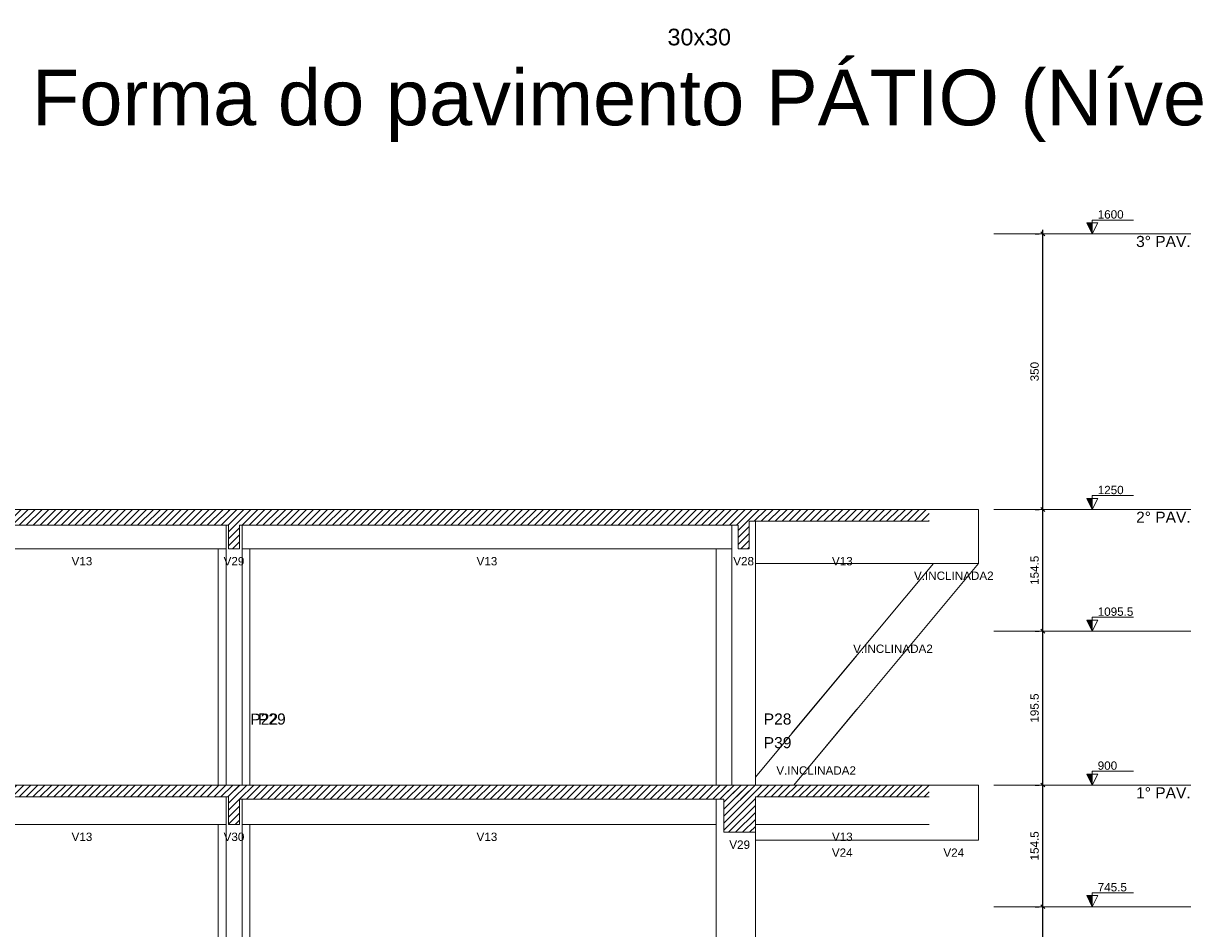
# Model space of a CAD drawing. Header units: millimetres. Extents: x 10 to 1250, y -62 to 528.
# Tile 93 of 256: x 111 to 126, y 80 to 91. Entities that reach past the tile are written whole.
import ezdxf

# ---------------------------------------------------------------- set-up
doc = ezdxf.new("R2010")
doc.units = ezdxf.units.MM
doc.header["$LTSCALE"] = 0.05
for name, color, linetype, lineweight in [('FO-Cortes', 9, 'Continuous', 5), ('FO-Cotas', 5, 'Continuous', 5), ('FO-Eixos', 5, 'Continuous', 5), ('FO-Hachuras das lajes', 1, 'Continuous', 20), ('FO-Níveis', 9, 'Continuous', 5), ('FO-Pilares pré-moldados', 3, 'Continuous', 20), ('FO-Seção das fundações', 9, 'Continuous', 5), ('FO-Textos dos pilares', 7, 'Continuous', 5), ('FO-Títulos', 7, 'Continuous', 5)]:
    doc.layers.add(name, color=color, linetype=linetype, lineweight=lineweight)
doc.styles.add('Arial', font='arial.ttf')
doc.styles.get("Standard").update_dxf_attribs({"font": 'arial.ttf'})
doc.dimstyles.new('UM_50.000000', dxfattribs={"dimtxt": 0.18, "dimasz": 0.1, "dimexe": 0.1, "dimexo": 0.2, "dimgap": 0.1, "dimtad": 1, "dimdec": 1, "dimlfac": 50, "dimzin": 0, "dimdsep": 46, "dimtxsty": 'Standard', "dimblk": 'OBLIQUE', "dimcen": 0.09, "dimdle": 0.1, "dimadec": 1, "dimazin": 2, "dimtfac": 1, "dimtdec": 1, "dimtofl": 0, "dimtmove": 0, "dimatfit": 3, "dimldrblk": 'OBLIQUE', "dimfxl": 1, "dimtolj": 1, "dimarcsym": 1})
pattern_1 = [(45, (-251.032, -44.80222), (-0.08838835, 0.08838835), [])]

# ---------------------------------------------------------------- blocks, each defined once
blk = doc.blocks.new('_Oblique')
at = {"color": 0, "linetype": 'ByBlock', "lineweight": -2}
blk.add_line((-0.5, -0.5), (0.5, 0.5), dxfattribs=at)
blk = doc.blocks.new('*D318')
at = {"layer": 'Defpoints', "color": 0, "transparency": 16777216}
for p in [(247.282, 65.677), (247.282, 65.677), (247.282, 61.767)]:
    blk.add_point(p, dxfattribs=at)
at = {"layer": 'FO-Hachuras das lajes', "color": 0, "linetype": 'Continuous', "lineweight": -2, "transparency": 16777216}
for p, q in [((247.082, 65.677), (247.182, 65.677)), ((247.282, 61.667), (247.282, 65.777)), ((247.082, 61.767), (247.182, 61.767))]:
    blk.add_line(p, q, dxfattribs=at)
at = {"layer": 'FO-Hachuras das lajes', "color": 0, "lineweight": -2, "transparency": 16777216, "xscale": 0.1, "yscale": 0.1, "zscale": 0.1}
for p, rotation in [((247.282, 65.677), 90), ((247.282, 61.767), 270)]:
    blk.add_blockref('_Oblique', p, dxfattribs=dict(at, rotation=rotation))
at = {"layer": 'FO-Hachuras das lajes', "transparency": 16777216, "insert": (247.07, 63.722), "char_height": 0.2118, "attachment_point": 5, "rotation": 90, "style": 'Arial'}
blk.add_mtext('\\A1;195.5', dxfattribs=at)
blk = doc.blocks.new('*D319')
at = {"layer": 'Defpoints', "color": 0, "transparency": 16777216}
for p in [(247.282, 68.767), (247.282, 68.767), (247.282, 65.677)]:
    blk.add_point(p, dxfattribs=at)
at = {"layer": 'FO-Hachuras das lajes', "color": 0, "linetype": 'Continuous', "lineweight": -2, "transparency": 16777216}
for p, q in [((247.282, 65.577), (247.282, 68.867)), ((247.082, 68.767), (247.182, 68.767)), ((247.082, 65.677), (247.182, 65.677))]:
    blk.add_line(p, q, dxfattribs=at)
at = {"layer": 'FO-Hachuras das lajes', "color": 0, "lineweight": -2, "transparency": 16777216, "xscale": 0.1, "yscale": 0.1, "zscale": 0.1}
for p, rotation in [((247.282, 68.767), 90), ((247.282, 65.677), 270)]:
    blk.add_blockref('_Oblique', p, dxfattribs=dict(at, rotation=rotation))
at = {"layer": 'FO-Hachuras das lajes', "transparency": 16777216, "insert": (247.07, 67.222), "char_height": 0.2118, "attachment_point": 5, "rotation": 90, "style": 'Arial'}
blk.add_mtext('\\A1;154.5', dxfattribs=at)
blk = doc.blocks.new('*D320')
at = {"layer": 'Defpoints', "color": 0, "transparency": 16777216}
for p in [(247.282, 72.677), (247.282, 72.677), (247.282, 68.767)]:
    blk.add_point(p, dxfattribs=at)
at = {"layer": 'FO-Hachuras das lajes', "color": 0, "linetype": 'Continuous', "lineweight": -2, "transparency": 16777216}
for p, q in [((247.082, 72.677), (247.182, 72.677)), ((247.282, 68.667), (247.282, 72.777)), ((247.082, 68.767), (247.182, 68.767))]:
    blk.add_line(p, q, dxfattribs=at)
at = {"layer": 'FO-Hachuras das lajes', "color": 0, "lineweight": -2, "transparency": 16777216, "xscale": 0.1, "yscale": 0.1, "zscale": 0.1}
for p, rotation in [((247.282, 72.677), 90), ((247.282, 68.767), 270)]:
    blk.add_blockref('_Oblique', p, dxfattribs=dict(at, rotation=rotation))
at = {"layer": 'FO-Hachuras das lajes', "transparency": 16777216, "insert": (247.07, 70.722), "char_height": 0.2118, "attachment_point": 5, "rotation": 90, "style": 'Arial'}
blk.add_mtext('\\A1;195.5', dxfattribs=at)
blk = doc.blocks.new('*D321')
at = {"layer": 'Defpoints', "color": 0, "transparency": 16777216}
for p in [(247.282, 75.767), (247.282, 75.767), (247.282, 72.677)]:
    blk.add_point(p, dxfattribs=at)
at = {"layer": 'FO-Hachuras das lajes', "color": 0, "linetype": 'Continuous', "lineweight": -2, "transparency": 16777216}
for p, q in [((247.082, 75.767), (247.182, 75.767)), ((247.282, 72.577), (247.282, 75.867)), ((247.082, 72.677), (247.182, 72.677))]:
    blk.add_line(p, q, dxfattribs=at)
at = {"layer": 'FO-Hachuras das lajes', "color": 0, "lineweight": -2, "transparency": 16777216, "xscale": 0.1, "yscale": 0.1, "zscale": 0.1}
for p, rotation in [((247.282, 75.767), 90), ((247.282, 72.677), 270)]:
    blk.add_blockref('_Oblique', p, dxfattribs=dict(at, rotation=rotation))
at = {"layer": 'FO-Hachuras das lajes', "transparency": 16777216, "insert": (247.07, 74.222), "char_height": 0.2118, "attachment_point": 5, "rotation": 90, "style": 'Arial'}
blk.add_mtext('\\A1;154.5', dxfattribs=at)
blk = doc.blocks.new('*D322')
at = {"layer": 'Defpoints', "color": 0, "transparency": 16777216}
for p in [(247.282, 82.767), (247.282, 82.767), (247.282, 75.767)]:
    blk.add_point(p, dxfattribs=at)
at = {"layer": 'FO-Hachuras das lajes', "color": 0, "linetype": 'Continuous', "lineweight": -2, "transparency": 16777216}
for p, q in [((247.282, 75.667), (247.282, 82.867)), ((247.082, 82.767), (247.182, 82.767)), ((247.082, 75.767), (247.182, 75.767))]:
    blk.add_line(p, q, dxfattribs=at)
at = {"layer": 'FO-Hachuras das lajes', "color": 0, "lineweight": -2, "transparency": 16777216, "xscale": 0.1, "yscale": 0.1, "zscale": 0.1}
for p, rotation in [((247.282, 82.767), 90), ((247.282, 75.767), 270)]:
    blk.add_blockref('_Oblique', p, dxfattribs=dict(at, rotation=rotation))
at = {"layer": 'FO-Hachuras das lajes', "transparency": 16777216, "insert": (247.07, 79.267), "char_height": 0.2118, "attachment_point": 5, "rotation": 90, "style": 'Arial'}
blk.add_mtext('\\A1;350', dxfattribs=at)
blk = doc.blocks.new('CCCCC')
at = {"layer": 'FO-Cortes', "linetype": 'Continuous'}
for points in [[(-2.5, 37.9647), (-2.5, 38.2447), (-2.64, 38.2447), (-2.5, 37.9647)], [(-2.5, 30.9647), (-2.5, 31.2447), (-2.64, 31.2447), (-2.5, 30.9647)], [(-2.5, 27.8747), (-2.5, 28.1547), (-2.64, 28.1547), (-2.5, 27.8747)], [(-2.5, 23.9647), (-2.5, 24.2447), (-2.64, 24.2447), (-2.5, 23.9647)], [(-2.5, 20.8747), (-2.5, 21.1547), (-2.64, 21.1547), (-2.5, 20.8747)]]:
    blk.add_hatch(color=256, dxfattribs=at).paths.add_polyline_path(points)
at = {"layer": 'FO-Níveis', "linetype": 'Continuous'}
h = blk.add_hatch(dxfattribs=at)
h.set_pattern_fill('ANSI31', color=256, style=0)
h.set_pattern_definition(pattern_1)
h.paths.add_polyline_path([(-32.015, 30.5647), (-24.149, 30.5647), (-24.149, 30.9647), (-32.015, 30.9647), (-32.015, 30.5647)])
h = blk.add_hatch(dxfattribs=at)
h.set_pattern_fill('ANSI31', color=256, style=0)
h.set_pattern_definition(pattern_1)
h.paths.add_polyline_path([(-24.429, 30.5647), (-11.21, 30.5647), (-11.21, 30.9647), (-24.429, 30.9647), (-24.429, 30.5647)])
h = blk.add_hatch(dxfattribs=at)
h.set_pattern_fill('ANSI31', color=256, style=0)
h.set_pattern_definition(pattern_1)
h.paths.add_polyline_path([(-24.429, 29.9647), (-24.149, 29.9647), (-24.149, 30.9647), (-24.429, 30.9647), (-24.429, 29.9647)])
h = blk.add_hatch(dxfattribs=at)
h.set_pattern_fill('ANSI31', color=256, style=0)
h.set_pattern_definition(pattern_1)
h.paths.add_polyline_path([(-11.49, 30.6647), (-6.6385, 30.6647), (-6.6385, 30.9647), (-11.49, 30.9647), (-11.49, 30.6647)])
h = blk.add_hatch(dxfattribs=at)
h.set_pattern_fill('ANSI31', color=256, style=0)
h.set_pattern_definition(pattern_1)
h.paths.add_polyline_path([(-11.49, 29.9647), (-11.21, 29.9647), (-11.21, 30.9647), (-11.49, 30.9647), (-11.49, 29.9647)])
h = blk.add_hatch(dxfattribs=at)
h.set_pattern_fill('ANSI31', color=256, style=0)
h.set_pattern_definition(pattern_1)
h.paths.add_polyline_path([(-32.1147, 23.6647), (-24.149, 23.6647), (-24.149, 23.9647), (-32.1147, 23.9647), (-32.1147, 23.6647)])
h = blk.add_hatch(dxfattribs=at)
h.set_pattern_fill('ANSI31', color=256, style=0)
h.set_pattern_definition(pattern_1)
h.paths.add_polyline_path([(-24.429, 23.6047), (-11.05, 23.6047), (-11.05, 23.9647), (-24.429, 23.9647), (-24.429, 23.6047)])
h = blk.add_hatch(dxfattribs=at)
h.set_pattern_fill('ANSI31', color=256, style=0)
h.set_pattern_definition(pattern_1)
h.paths.add_polyline_path([(-24.429, 22.9647), (-24.149, 22.9647), (-24.149, 23.9647), (-24.429, 23.9647), (-24.429, 22.9647)])
h = blk.add_hatch(dxfattribs=at)
h.set_pattern_fill('ANSI31', color=256, style=0)
h.set_pattern_definition(pattern_1)
h.paths.add_polyline_path([(-11.85, 23.6647), (-6.6385, 23.6647), (-6.6385, 23.9647), (-11.85, 23.9647), (-11.85, 23.6647)])
h = blk.add_hatch(dxfattribs=at)
h.set_pattern_fill('ANSI31', color=256, style=0)
h.set_pattern_definition(pattern_1)
h.paths.add_polyline_path([(-11.85, 22.7647), (-11.05, 22.7647), (-11.05, 23.9647), (-11.85, 23.9647), (-11.85, 22.7647)])
at = {"layer": 'FO-Cortes'}
for points in [[(-2.5, 37.9647), (-2.36, 38.2447), (-2.64, 38.2447), (-2.5, 37.9647), (-2.5, 38.3147), (-1.45, 38.3147)], [(-2.5, 30.9647), (-2.36, 31.2447), (-2.64, 31.2447), (-2.5, 30.9647), (-2.5, 31.3147), (-1.45, 31.3147)], [(-2.5, 27.8747), (-2.36, 28.1547), (-2.64, 28.1547), (-2.5, 27.8747), (-2.5, 28.2247), (-1.45, 28.2247)], [(-2.5, 23.9647), (-2.36, 24.2447), (-2.64, 24.2447), (-2.5, 23.9647), (-2.5, 24.3147), (-1.45, 24.3147)], [(-2.5, 20.8747), (-2.36, 21.1547), (-2.64, 21.1547), (-2.5, 20.8747), (-2.5, 21.2247), (-1.45, 21.2247)]]:
    blk.add_lwpolyline(points, dxfattribs=at)
at = {"layer": 'FO-Cotas'}
for p, q in [((-6.6385, 30.9647), (-5.3891, 30.9647)), ((-5.3891, 30.9647), (-5.3891, 29.5949)), ((-24.4864, 30.5647), (-24.4864, 29.9647)), ((-24.0836, 29.9647), (-24.0836, 30.5647)), ((-11.65, 29.9647), (-11.65, 30.5647)), ((-11.05, 30.6647), (-11.05, 29.9647)), ((-30.8358, 29.9647), (-24.689, 29.9647)), ((-24.689, 29.9647), (-24.689, 27.8747)), ((-24.689, 29.9647), (-24.6868, 29.9647)), ((-24.6868, 29.9647), (-24.4864, 29.9647)), ((-24.4864, 29.9647), (-24.4864, 27.8747)), ((-24.0836, 27.8747), (-24.0836, 29.9647)), ((-24.0836, 29.9647), (-23.8912, 29.9647)), ((-23.8912, 29.9647), (-23.889, 29.9647)), ((-23.889, 27.8747), (-23.889, 29.9647)), ((-23.889, 29.9647), (-23.8868, 29.9647)), ((-23.8868, 29.9647), (-17.9718, 29.9647)), ((-17.9718, 29.9647), (-17.9674, 29.9647)), ((-17.9674, 29.9647), (-12.05, 29.9647)), ((-12.05, 29.9647), (-12.05, 27.8747)), ((-12.05, 29.9647), (-12.0478, 29.9647)), ((-12.0478, 29.9647), (-11.65, 29.9647)), ((-11.65, 29.9647), (-11.65, 27.8747)), ((-11.05, 27.8747), (-11.05, 29.9647)), ((-5.3891, 29.5949), (-11.05, 29.5949)), ((-6.5299, 29.5949), (-10.1243, 25.2788)), ((-9.62, 24.5146), (-5.3891, 29.5949)), ((-24.689, 27.8747), (-24.689, 23.9647)), ((-24.4864, 27.8747), (-24.4864, 23.9647)), ((-24.0836, 23.9647), (-24.0836, 27.8747)), ((-23.889, 23.9647), (-23.889, 27.8747)), ((-12.05, 27.8747), (-12.05, 23.9647)), ((-11.65, 27.8747), (-11.65, 23.9647)), ((-11.05, 24.1673), (-11.05, 27.8747)), ((-8.4766, 27.2574), (-11.05, 24.1673)), ((-10.0779, 23.9647), (-8.4766, 25.8875)), ((-11.05, 23.9647), (-11.05, 24.1673)), ((-6.6385, 23.9647), (-5.3902, 23.9647)), ((-5.3902, 23.9647), (-5.3902, 22.5647)), ((-24.4864, 23.6647), (-24.4864, 22.9647)), ((-24.0836, 22.9647), (-24.0836, 23.6047)), ((-12.05, 23.6047), (-12.05, 22.9647)), ((-31.515, 22.9647), (-24.689, 22.9647)), ((-24.689, 22.9647), (-24.689, 20.8747)), ((-24.689, 22.9647), (-24.6868, 22.9647)), ((-24.6868, 22.9647), (-24.4864, 22.9647)), ((-24.4864, 22.9647), (-24.4864, 20.8747)), ((-24.0836, 20.8747), (-24.0836, 22.9647)), ((-24.0836, 22.9647), (-23.8912, 22.9647)), ((-23.8912, 22.9647), (-23.889, 22.9647)), ((-23.889, 20.8747), (-23.889, 22.9647)), ((-23.889, 22.9647), (-23.8868, 22.9647)), ((-23.8868, 22.9647), (-12.05, 22.9647)), ((-12.05, 22.9647), (-12.05, 20.8747)), ((-11.05, 22.9647), (-10.9107, 22.9647)), ((-10.9107, 22.9647), (-6.6385, 22.9647)), ((-11.05, 22.5647), (-11.05, 22.7647)), ((-11.05, 20.8747), (-11.05, 22.5647)), ((-11.05, 22.5647), (-6.6385, 22.5647)), ((-5.3902, 22.5647), (-6.6385, 22.5647)), ((-24.689, 20.8747), (-24.689, 16.9647)), ((-24.4864, 20.8747), (-24.4864, 16.9647)), ((-24.0836, 16.9647), (-24.0836, 20.8747)), ((-23.889, 16.9647), (-23.889, 20.8747)), ((-12.05, 20.8747), (-12.05, 16.9647)), ((-11.05, 18.8747), (-11.05, 20.8747))]:
    blk.add_line(p, q, dxfattribs=at)
at = {"layer": 'FO-Eixos', "linetype": 'Continuous'}
for p, q in [((-5, 37.9647), (0, 37.9647)), ((-5, 30.9647), (0, 30.9647)), ((-5, 27.8747), (0, 27.8747)), ((-5, 23.9647), (0, 23.9647)), ((-5, 20.8747), (0, 20.8747))]:
    blk.add_line(p, q, dxfattribs=at)
at = {"layer": 'FO-Títulos'}
for p, q in [((-24.689, 30.9647), (-30.8358, 30.9647)), ((-24.6868, 30.9647), (-24.689, 30.9647)), ((-24.4864, 30.9647), (-24.6868, 30.9647)), ((-24.4844, 30.9647), (-24.4864, 30.9647)), ((-24.429, 30.9647), (-24.4844, 30.9647)), ((-24.149, 30.9647), (-24.429, 30.9647)), ((-24.0844, 30.9647), (-24.149, 30.9647)), ((-24.0836, 30.9647), (-24.0844, 30.9647)), ((-23.8912, 30.9647), (-24.0836, 30.9647)), ((-23.889, 30.9647), (-23.8912, 30.9647)), ((-23.8868, 30.9647), (-23.889, 30.9647)), ((-17.9718, 30.9647), (-23.8868, 30.9647)), ((-17.9674, 30.9647), (-17.9718, 30.9647)), ((-12.05, 30.9647), (-17.9674, 30.9647)), ((-12.0478, 30.9647), (-12.05, 30.9647)), ((-11.65, 30.9647), (-12.0478, 30.9647)), ((-11.49, 30.9647), (-11.65, 30.9647)), ((-11.21, 30.9647), (-11.49, 30.9647)), ((-11.0517, 30.9647), (-11.21, 30.9647)), ((-11.05, 30.9647), (-11.0517, 30.9647)), ((-6.6385, 30.9647), (-11.05, 30.9647)), ((-30.8358, 30.5647), (-24.689, 30.5647)), ((-24.689, 30.5647), (-24.6868, 30.5647)), ((-24.6868, 30.5647), (-24.4864, 30.5647)), ((-24.4864, 30.5647), (-24.4844, 30.5647)), ((-24.4844, 30.5647), (-24.429, 30.5647)), ((-24.429, 30.5647), (-24.429, 29.9647)), ((-24.149, 29.9647), (-24.149, 30.5647)), ((-24.149, 30.5647), (-24.0844, 30.5647)), ((-24.0844, 30.5647), (-24.0836, 30.5647)), ((-24.0836, 30.5647), (-23.8912, 30.5647)), ((-23.8912, 30.5647), (-23.889, 30.5647)), ((-23.889, 30.5647), (-23.8868, 30.5647)), ((-23.8868, 30.5647), (-17.9718, 30.5647)), ((-17.9718, 30.5647), (-17.9674, 30.5647)), ((-17.9674, 30.5647), (-12.05, 30.5647)), ((-12.05, 30.5647), (-12.0478, 30.5647)), ((-12.0478, 30.5647), (-11.65, 30.5647)), ((-11.65, 30.5647), (-11.49, 30.5647)), ((-11.49, 30.5647), (-11.49, 29.9647)), ((-11.21, 30.6647), (-11.0517, 30.6647)), ((-11.21, 30.5647), (-11.21, 30.6647)), ((-11.21, 29.9647), (-11.21, 30.5647)), ((-11.0517, 30.6647), (-11.05, 30.6647)), ((-11.05, 30.6647), (-6.7873, 30.6647)), ((-6.7873, 30.6647), (-6.6385, 30.6647)), ((-24.429, 29.9647), (-24.149, 29.9647)), ((-11.49, 29.9647), (-11.21, 29.9647)), ((-24.689, 23.9647), (-31.5147, 23.9647)), ((-24.6868, 23.9647), (-24.689, 23.9647)), ((-24.4864, 23.9647), (-24.6868, 23.9647)), ((-24.484, 23.9647), (-24.4864, 23.9647)), ((-24.429, 23.9647), (-24.484, 23.9647)), ((-24.149, 23.9647), (-24.429, 23.9647)), ((-24.084, 23.9647), (-24.149, 23.9647)), ((-24.0836, 23.9647), (-24.084, 23.9647)), ((-23.8912, 23.9647), (-24.0836, 23.9647)), ((-23.889, 23.9647), (-23.8912, 23.9647)), ((-23.8868, 23.9647), (-23.889, 23.9647)), ((-12.05, 23.9647), (-23.8868, 23.9647)), ((-12.0478, 23.9647), (-12.05, 23.9647)), ((-11.85, 23.9647), (-12.0478, 23.9647)), ((-11.65, 23.9647), (-11.85, 23.9647)), ((-11.0532, 23.9647), (-11.65, 23.9647)), ((-11.0521, 23.9647), (-11.0532, 23.9647)), ((-11.05, 23.9647), (-11.0521, 23.9647)), ((-10.0779, 23.9647), (-11.05, 23.9647)), ((-6.6385, 23.9647), (-10.0779, 23.9647)), ((-31.5147, 23.6647), (-24.689, 23.6647)), ((-24.689, 23.6647), (-24.6868, 23.6647)), ((-24.6868, 23.6647), (-24.4864, 23.6647)), ((-24.4864, 23.6647), (-24.484, 23.6647)), ((-24.484, 23.6647), (-24.429, 23.6647)), ((-24.429, 23.6647), (-24.429, 23.6047)), ((-24.429, 23.6047), (-24.429, 22.9647)), ((-24.149, 22.9647), (-24.149, 23.6047)), ((-24.149, 23.6047), (-24.084, 23.6047)), ((-24.084, 23.6047), (-24.0836, 23.6047)), ((-24.0836, 23.6047), (-23.8912, 23.6047)), ((-23.8912, 23.6047), (-23.889, 23.6047)), ((-23.889, 23.6047), (-23.8868, 23.6047)), ((-23.8868, 23.6047), (-12.05, 23.6047)), ((-12.05, 23.6047), (-12.0478, 23.6047)), ((-12.0478, 23.6047), (-11.85, 23.6047)), ((-11.85, 23.6047), (-11.85, 22.9647)), ((-11.05, 23.6047), (-11.05, 23.6647)), ((-11.05, 23.6647), (-10.3277, 23.6647)), ((-11.05, 22.9647), (-11.05, 23.6047)), ((-10.3277, 23.6647), (-6.6385, 23.6647)), ((-24.429, 22.9647), (-24.149, 22.9647)), ((-11.85, 22.9647), (-11.85, 22.7647)), ((-11.05, 22.7974), (-11.05, 22.9647)), ((-11.85, 22.7647), (-11.65, 22.7647)), ((-11.65, 22.7647), (-11.0532, 22.7647)), ((-11.0532, 22.7647), (-11.05, 22.7647)), ((-11.05, 22.7647), (-11.05, 22.7974))]:
    blk.add_line(p, q, dxfattribs=at)
at = {"layer": 'FO-Cortes', "char_height": 0.2118, "attachment_point": 7, "line_spacing_factor": 0.798, "style": 'Arial'}
for s, insert in [('1600', (-2.36, 38.3497)), ('1250', (-2.36, 31.3497)), ('1095.5', (-2.36, 28.2597)), ('900', (-2.36, 24.3497)), ('745.5', (-2.36, 21.2597))]:
    blk.add_mtext(s, dxfattribs=dict(at, insert=insert))
at = {"layer": 'FO-Cortes', "linetype": 'Continuous', "char_height": 0.2824, "attachment_point": 9, "line_spacing_factor": 0.798, "style": 'Arial'}
for s, insert in [('3%%d PAV.', (0, 37.6258)), ('2%%d PAV.', (0, 30.6258)), ('1%%d PAV.', (0, 23.6258))]:
    blk.add_mtext(s, dxfattribs=dict(at, insert=insert))
at = {"layer": 'FO-Pilares pré-moldados', "char_height": 0.2824, "attachment_point": 7, "line_spacing_factor": 0.798, "style": 'Arial'}
for s, insert in [('P22', (-23.8718, 25.4961)), ('P29', (-23.6772, 25.4961)), ('P28', (-10.8382, 25.4961)), ('P39', (-10.8382, 24.8961))]:
    blk.add_mtext(s, dxfattribs=dict(at, insert=insert))
at = {"layer": 'FO-Seção das fundações', "char_height": 0.2118, "attachment_point": 8, "line_spacing_factor": 0.798, "style": 'Arial'}
for s, insert in [('V13', (-28.1497, 29.5411)), ('V29', (-24.289, 29.5411)), ('V13', (-17.8672, 29.5411)), ('V28', (-11.35, 29.5411)), ('V13', (-8.8443, 29.5411)), ('V.INCLINADA2', (-6.0138, 29.1713)), ('V.INCLINADA2', (-7.5576, 27.3176)), ('V.INCLINADA2', (-9.5084, 24.225)), ('V13', (-28.1492, 22.5411)), ('V30', (-24.289, 22.5411)), ('V13', (-17.867, 22.5411)), ('V13', (-8.8443, 22.5411)), ('V29', (-11.45, 22.3411)), ('V24', (-8.8458, 22.1411)), ('V24', (-6.0143, 22.1411))]:
    blk.add_mtext(s, dxfattribs=dict(at, insert=insert))
at = {"layer": 'FO-Hachuras das lajes', "linetype": 'Continuous'}
for base, p1, p2, picture, middle in [((-3.75, 37.9647), (-3.75, 30.9647), (-3.75, 37.9647), '*D322', (-3.9618, 34.4647)), ((-3.75, 30.9647), (-3.75, 27.8747), (-3.75, 30.9647), '*D321', (-3.9618, 29.4197)), ((-3.75, 27.8747), (-3.75, 23.9647), (-3.75, 27.8747), '*D320', (-3.9618, 25.9197)), ((-3.75, 23.9647), (-3.75, 20.8747), (-3.75, 23.9647), '*D319', (-3.9618, 22.4197)), ((-3.75, 20.8747), (-3.75, 16.9647), (-3.75, 20.8747), '*D318', (-3.9618, 18.9197))]:
    dim = blk.add_linear_dim(base=base, p1=p1, p2=p2, angle=90, dimstyle='UM_50.000000', override={"dimtxt": 0.2118, "dimasz": 0.1, "dimexe": 0.1, "dimexo": 0.2, "dimtad": 1, "dimtih": 0, "dimtoh": 0, "dimdec": 1, "dimlfac": 50, "dimzin": 8, "dimtxsty": 'Arial', "dimblk": 'Oblique', "dimblk1": 'Oblique', "dimblk2": 'Oblique', "dimsah": 1, "dimdle": 0.1, "dimse1": 0, "dimse2": 0, "dimclrt": 256, "dimadec": 1, "dimazin": 3, "dimtmove": 2, "dimldrblk": 'Oblique'}, dxfattribs=at)
    dim.commit()
    dim.dimension.update_dxf_attribs({"geometry": picture, "text_midpoint": middle, "dimtype": 128, "text_rotation": 90, "insert": (-251.032, -44.8022)})

msp = doc.modelspace()

# ---------------------------------------------------------------- block references
at = {"xscale": 0.5, "yscale": 0.5, "zscale": 0.5}
msp.add_blockref('CCCCC', (126.0802, 69.554), dxfattribs=at)

# ---------------------------------------------------------------- texts
at = {"layer": 'FO-Textos dos pilares', "insert": (120.245, 90.9265), "char_height": 0.2118, "width": 1.602961, "attachment_point": 9, "line_spacing_factor": 0.798, "style": 'Arial'}
msp.add_mtext('30x30', dxfattribs=at)
at = {"layer": 'FO-Títulos', "linetype": 'Continuous', "insert": (129.0172, 89.7019), "char_height": 0.706, "width": 36.25917, "attachment_point": 9, "line_spacing_factor": 0.798, "style": 'Arial'}
msp.add_mtext('Forma do pavimento PÁTIO (Nível 0.00)', dxfattribs=at)

doc.saveas('drawing.dxf')
